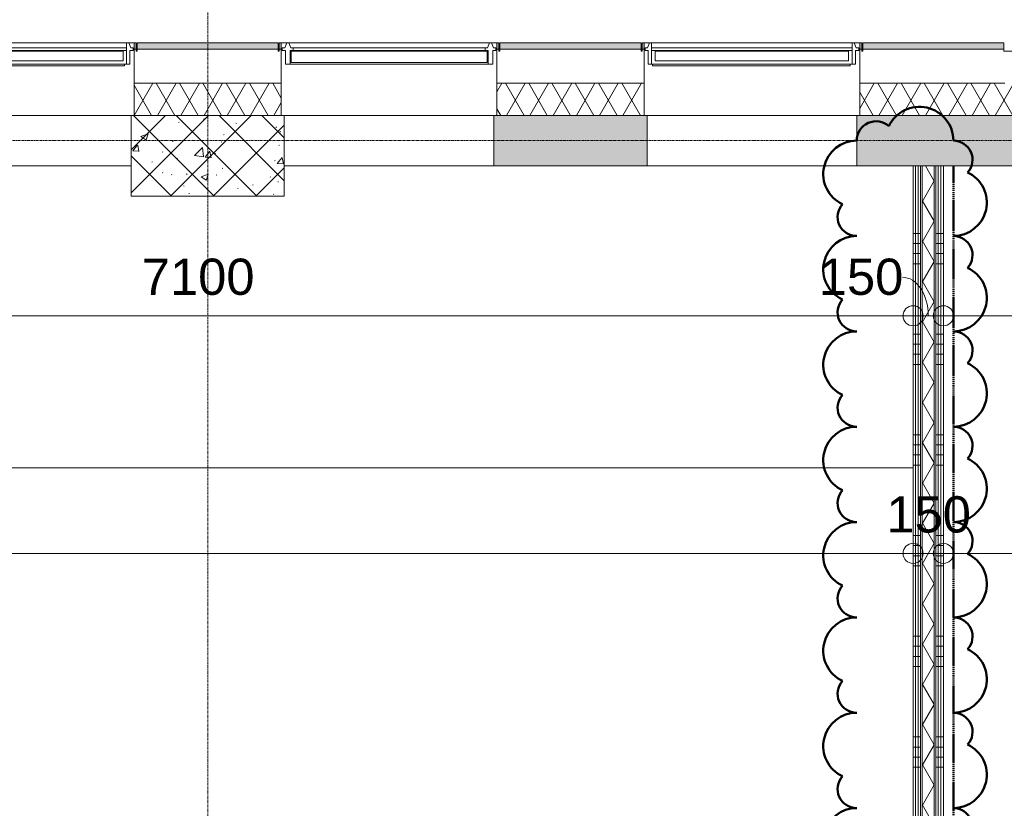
# Model space of a CAD drawing. Header units: millimetres. Extents: x 522 to 75900, y -25803 to 58941.
# Tile 130 of 134: x 43267 to 48152, y 49885 to 53801. Entities that reach past the tile are written whole.
import ezdxf

# ---------------------------------------------------------------- set-up
doc = ezdxf.new("R2010")
doc.units = ezdxf.units.MM
for name, pattern in [('BE_Brand', [10, 5, -2, 1, -2]), ('Dot', [4.7625, 0, -4.7625]), ('Grid Line', [22.225, 12.7, -3.175, 3.175, -3.175])]:
    doc.linetypes.add(name, pattern=pattern)
for name, color, linetype, lineweight in [('00_Algemeen', 7, 'Dot', 9), ('00_Algemeen-100', 7, 'Continuous', 9), ('22_Metselwerk', 7, 'Continuous', 9), ('30_Kozijnen-ramen-deuren', 7, 'Continuous', 9), ('34_Beglazing', 7, 'Continuous', 18), ('42_Dekvloeren en vloersystemen', 7, 'Continuous', 9)]:
    doc.layers.add(name, color=color, linetype=linetype, lineweight=lineweight)
doc.styles.add('Arial', font='arial.ttf', dxfattribs={"height": 180})
doc.dimstyles.new('1_8mm_continuous_mm_zwart', dxfattribs={"dimscale": 304.8, "dimtxt": 183.646692, "dimasz": 0.328084, "dimexe": 0.328084, "dimexo": 0.0625, "dimgap": 0.164042, "dimtad": 1, "dimdec": 0, "dimzin": 0, "dimdsep": 46, "dimtxsty": 'Arial', "dimblk1": 'DOTBLANK', "dimblk2": 'DOTBLANK', "dimsah": 1, "dimcen": 0.09, "dimdle": 0.328084, "dimazin": 0, "dimtfac": 1, "dimtdec": 4, "dimtix": 1, "dimtmove": 0, "dimatfit": 3, "dimfxl": 0.328084, "dimfxlon": 1, "dimtvp": 1, "dimtolj": 1, "dimtzin": 0, "dimarcsym": 2})
doc.dimstyles.new('1_8mm_continuous_mm_zwart_2', dxfattribs={"dimscale": 304.8, "dimtxt": 183.646692, "dimasz": 0.328084, "dimexe": 0.328084, "dimexo": 0.0625, "dimgap": 0.164042, "dimtad": 1, "dimdec": 0, "dimzin": 0, "dimdsep": 46, "dimtxsty": 'Arial', "dimblk1": 'DOTBLANK', "dimblk2": 'DOTBLANK', "dimsah": 1, "dimcen": 0.09, "dimdle": 0.328084, "dimazin": 0, "dimtfac": 1, "dimtdec": 4, "dimtix": 1, "dimtmove": 1, "dimatfit": 3, "dimfxl": 0.328084, "dimfxlon": 1, "dimtvp": 1, "dimtolj": 1, "dimtzin": 0, "dimarcsym": 2})
pattern_1 = [(45, (0, 0), (-106.06602, 106.06602), []), (135, (0, 0), (-106.06602, -106.06602), []), (50, (0, 0), (358.6306, -31.3759), [37.5, -412.5]), (355, (0, 0), (-69.3761, 376.0957), [30, -330]), (100.451, (29.9, -2.6), (289.2568, 344.7173), [31.87, -350.571]), (46.184, (0, 100), (533.62, -82.7615), [56.25, -618.75]), (96.636, (44.47, 93.1), (467.3284, 487.0622), [47.805, -525.856]), (351.184, (0, 100), (467.3326, 487.058), [45, -495]), (21, (50, 75), (298.4541, -201.3095), [37.5, -412.5]), (326, (50, 75), (121.6571, 362.5749), [30, -330]), (71.451, (74.87, 58.22), (420.112, 161.2621), [31.87, -350.571]), (37.5, (0, 0), (6.07993, 166.44693), [3.353, -322.647, 3.353, -331.647, -331.25]), (37.5, (0, 0), (6.07993, 166.44693), [-661, 3.353, -327.897]), (7.5, (0, 0), (131.53477, 197.20586), [3.353, -187.647, 3.353, -315.147, -126.25]), (7.5, (0, 0), (131.53477, 197.20586), [-509.5, 3.353, -122.897]), (327.5, (-111.5, 0), (266.91122, -11.27744), [3.353, -121.647, 3.353, -386.647, -517.5]), (327.5, (-111.5, 0), (266.91122, -11.27744), [-515, 3.353, -514.147]), (317.5, (-161.5, 0), (291.5931, 50.0525), [3.353, -159.147, 3.353, -255.647, -367.5]), (317.5, (-161.5, 0), (291.5931, 50.0525), [-421.5, 3.353, -364.147]), (317.5, (-161.5, 0), (291.5931, 50.0525), [3.353, -159.147, 3.353, -255.647, -367.5]), (317.5, (-161.5, 0), (291.5931, 50.0525), [-421.5, 3.353, -364.147])]
pattern_2 = [(180, (47850, 49588.75), (-6e-14, -500), []), (180, (47850, 49638.75), (-6e-14, -500), []), (180, (47850, 49688.75), (-6e-14, -500), []), (180, (47850, 49738.75), (-6e-14, -500), [])]

# ---------------------------------------------------------------- blocks, each defined once
blk = doc.blocks.new('FRA_R12_AWT_CON_Betonwerk_R20_rvt-1-100 - Plattegrond - Begane grond')
at = {"layer": '22_Metselwerk', "lineweight": 13, "true_color": 0xc0c0c0}
h = blk.add_hatch(dxfattribs=at)
h.set_pattern_fill('FP_141', color=9, style=0, pattern_type=2)
h.set_pattern_definition(pattern_1)
h.paths.add_polyline_path([(44580, 52925), (44580, 53325), (43820, 53325), (43820, 52925), (43829.7, 52925)], flags=0)
h = blk.add_hatch(dxfattribs=at)
h.set_pattern_fill('FP_141', color=9, style=0, pattern_type=2)
h.set_pattern_definition(pattern_1)
h.paths.add_polyline_path([(53075, 53075), (53075, 53325), (47420, 53325), (47420, 53075), (52765.4, 53075)], flags=0)
h.paths.add_polyline_path([(46266.7, 53075), (46380, 53075), (46380, 53325), (45620, 53325), (45620, 53075)], flags=0)
at = {"layer": '22_Metselwerk', "lineweight": 13}
for p, q in [((44580, 53325), (43820, 53325)), ((43820, 53325), (43820, 52925)), ((44580, 52925), (44580, 53325)), ((46380, 53325), (45620, 53325)), ((45620, 53325), (45620, 53075)), ((46380, 53075), (46380, 53325)), ((53075, 53325), (47420, 53325)), ((47420, 53325), (47420, 53075)), ((43820, 53075), (42780, 53075)), ((45620, 53075), (44580, 53075)), ((45620, 53075), (46380, 53075)), ((47420, 53075), (46380, 53075)), ((47420, 53075), (53075, 53075)), ((43820, 52925), (44580, 52925))]:
    blk.add_line(p, q, dxfattribs=at)
blk = doc.blocks.new('31_W_A1_G-D-G_Kawneer - StoneClad - A1_G_D_G_i_03_Kawneer - 1070x3395-10498972-100 - Plattegrond - Begane grond')
at = {"layer": '30_Kozijnen-ramen-deuren', "lineweight": 18}
for p, q in [((-508, 100), (-518, 76)), ((-498, 100), (-508, 100)), ((508, 100), (498, 100)), ((518, 76), (508, 100)), ((-530, 76), (-530, 62)), ((-518, 76), (-530, 76)), ((-530, 62), (-514.5, 62)), ((-514.5, 62), (-514.5, -6)), ((514.5, -6), (514.5, 62)), ((514.5, 62), (530, 62)), ((530, 76), (518, 76)), ((530, 62), (530, 76)), ((-514.5, -6), (-498, -6)), ((498, -6), (514.5, -6))]:
    blk.add_line(p, q, dxfattribs=at)
at = {"layer": '30_Kozijnen-ramen-deuren'}
for p, q in [((-498, 76), (-498, 100)), ((498, 100), (-498, 100)), ((498, 100), (498, 76)), ((-498, 62), (-498, 76)), ((498, 76), (-498, 76)), ((-498, -6), (-498, 62)), ((498, 62), (-498, 62)), ((498, 76), (498, 62)), ((498, 62), (498, -6)), ((498, -6), (-498, -6)), ((-493.3, -14), (-493.3, -6)), ((487.3, -14), (-493.3, -14)), ((487.3, -6), (487.3, -14))]:
    blk.add_line(p, q, dxfattribs=at)
at = {"layer": '34_Beglazing', "lineweight": 9}
for p, q in [((-480, 59), (480, 59)), ((-480, 12), (-480, 59)), ((480, 59), (480, 12)), ((480, 12), (-480, 12))]:
    blk.add_line(p, q, dxfattribs=at)
blk = doc.blocks.new('31_W_A1_G_Kawneer - StoneClad - A1_G_03_Kawneer - 1070x3395-10498973-100 - Plattegrond - Begane grond')
at = {"layer": '30_Kozijnen-ramen-deuren', "lineweight": 18}
for p, q in [((-514.5, 6), (-491.5, 6)), ((-514.5, -62), (-514.5, 6)), ((-491.5, 6), (-491.5, -62)), ((491.5, 6), (514.5, 6)), ((491.5, -62), (491.5, 6)), ((514.5, 6), (514.5, -62)), ((-530, -62), (-514.5, -62)), ((-530, -76), (-530, -62)), ((-518, -76), (-530, -76)), ((-508, -100), (-518, -76)), ((-488, -76), (-498, -100)), ((-491.5, -62), (-476, -62)), ((-476, -76), (-488, -76)), ((-476, -62), (-476, -76)), ((476, -62), (491.5, -62)), ((476, -76), (476, -62)), ((488, -76), (476, -76)), ((498, -100), (488, -76)), ((518, -76), (508, -100)), ((514.5, -62), (530, -62)), ((530, -76), (518, -76)), ((530, -62), (530, -76)), ((-498, -100), (-508, -100)), ((508, -100), (498, -100))]:
    blk.add_line(p, q, dxfattribs=at)
at = {"layer": '30_Kozijnen-ramen-deuren'}
for p, q in [((-491.5, 6), (491.5, 6)), ((-476, -62), (476, -62)), ((476, -76), (-476, -76)), ((-498, -100), (498, -100))]:
    blk.add_line(p, q, dxfattribs=at)
at = {"layer": '34_Beglazing'}
for p, q in [((-486, -59), (-486, -3.5)), ((-486, -3.5), (486, -3.5)), ((486, -3.5), (486, -59)), ((486, -59), (-486, -59))]:
    blk.add_line(p, q, dxfattribs=at)
blk = doc.blocks.new('DIMBLOCK69-100 - Plattegrond - Begane grond')
at = {"layer": '00_Algemeen-100', "transparency": 16777216}
for p, q in [((40600, 52430.5), (40600, 52230.5)), ((40600, 52330.5), (40600, 52430.5)), ((47700, 52430.5), (47700, 52230.5)), ((47700, 52330.5), (47700, 52430.5)), ((40600, 52330.5), (47700, 52330.5))]:
    blk.add_line(p, q, dxfattribs=at)
for centre in [(40600, 52330.5), (47700, 52330.5)]:
    blk.add_circle(centre, 50, dxfattribs=at)
at = {"layer": '00_Algemeen-100', "color": 0, "transparency": 16777216, "insert": (43873.1, 52614.2), "char_height": 180, "width": 664.518, "attachment_point": 1, "line_spacing_factor": 0.941778, "style": 'Arial'}
blk.add_mtext('7100', dxfattribs=at)
blk = doc.blocks.new('_DotBlank')
at = {"color": 0, "linetype": 'ByBlock', "lineweight": -2}
blk.add_line((-0.5, 0), (-1, 0), dxfattribs=at)
blk.add_circle((0, 0), 0.5, dxfattribs=at)
blk = doc.blocks.new('DIMBLOCK70-100 - Plattegrond - Begane grond')
at = {"layer": '00_Algemeen-100', "transparency": 16777216}
for p, q in [((47700, 52430.5), (47700, 52230.5)), ((47700, 52330.5), (47700, 52430.5)), ((47850, 52430.5), (47850, 52230.5)), ((47850, 52330.5), (47850, 52430.5)), ((47700, 52330.5), (47850, 52330.5))]:
    blk.add_line(p, q, dxfattribs=at)
for centre in [(47700, 52330.5), (47850, 52330.5)]:
    blk.add_circle(centre, 50, dxfattribs=at)
blk.add_ellipse((47647.2, 52330.5), major_axis=(0, 191.3), ratio=0.668306, start_param=4.712389, end_param=6.283185, dxfattribs=at)
at = {"layer": '00_Algemeen-100', "color": 0, "transparency": 16777216, "insert": (47231.9, 52614.2), "char_height": 180, "width": 498.389, "attachment_point": 1, "line_spacing_factor": 0.941778, "style": 'Arial'}
blk.add_mtext('150', dxfattribs=at)
blk = doc.blocks.new('DIMBLOCK71-100 - Plattegrond - Begane grond')
at = {"layer": '00_Algemeen-100', "transparency": 16777216}
for p, q in [((47850, 52430.5), (47850, 52230.5)), ((47850, 52330.5), (47850, 52430.5)), ((50850, 52430.5), (50850, 52230.5)), ((50850, 52330.5), (50850, 52430.5)), ((47850, 52330.5), (50850, 52330.5))]:
    blk.add_line(p, q, dxfattribs=at)
for centre in [(47850, 52330.5), (50850, 52330.5)]:
    blk.add_circle(centre, 50, dxfattribs=at)
at = {"layer": '00_Algemeen-100', "color": 0, "transparency": 16777216, "insert": (49073.1, 52614.2), "char_height": 180, "width": 664.518, "attachment_point": 1, "line_spacing_factor": 0.941778, "style": 'Arial'}
blk.add_mtext('3000', dxfattribs=at)
blk = doc.blocks.new('Family - ___-11220934-100 - Plattegrond - Begane grond')
at = {"layer": '00_Algemeen', "color": 1, "linetype": 'Continuous', "lineweight": 50, "true_color": 0xff0000}
for centre, radius, start, end in [((47732, 53200), 168, 0, 154.7912), ((47516, 53200), 96, 48.1897, 180), ((47420, 53034.3), 165.7, 90, 244.7912), ((47900, 53105.3), 94.7, 318.1897, 90), ((47900, 52892.3), 165.7, 270, 64.7912), ((47420, 52821.3), 94.7, 138.1897, 270), ((47420, 52560.9), 165.7, 90, 244.7912), ((47900, 52631.9), 94.7, 318.1897, 90), ((47900, 52418.8), 165.7, 270, 64.7912), ((47420, 52347.8), 94.7, 138.1897, 270), ((47420, 52087.4), 165.7, 90, 244.7912), ((47900, 52158.4), 94.7, 318.1897, 90), ((47900, 51945.4), 165.7, 270, 64.7912), ((47420, 51874.4), 94.7, 138.1897, 270), ((47420, 51614), 165.7, 90, 244.7912), ((47900, 51685), 94.7, 318.1897, 90), ((47900, 51472), 165.7, 270, 64.7912), ((47420, 51400.9), 94.7, 138.1897, 270), ((47420, 51140.5), 165.7, 90, 244.7912), ((47900, 51211.6), 94.7, 318.1897, 90), ((47900, 50998.5), 165.7, 270, 64.7912), ((47420, 50927.5), 94.7, 138.1897, 270), ((47420, 50667.1), 165.7, 90, 244.7912), ((47900, 50738.1), 94.7, 318.1897, 90), ((47900, 50525.1), 165.7, 270, 64.7912), ((47420, 50454.1), 94.7, 138.1897, 270), ((47420, 50193.7), 165.7, 90, 244.7912), ((47900, 50264.7), 94.7, 318.1897, 90), ((47900, 50051.6), 165.7, 270, 64.7912), ((47420, 49980.6), 94.7, 138.1897, 270), ((47420, 49720.2), 165.7, 90, 244.7912), ((47900, 49791.2), 94.7, 318.1897, 90), ((47900, 49578.2), 165.7, 270, 64.7912), ((47420, 49507.2), 94.7, 138.1897, 270), ((47420, 49246.8), 165.7, 90, 244.7912), ((47900, 49317.8), 94.7, 318.1897, 90), ((47900, 49104.8), 165.7, 270, 64.7912), ((47420, 49033.7), 94.7, 138.1897, 270), ((47420, 48773.4), 165.7, 90, 244.7912), ((47900, 48844.4), 94.7, 318.1897, 90), ((47900, 48631.3), 165.7, 270, 64.7912), ((47420, 48560.3), 94.7, 138.1897, 270), ((47420, 48299.9), 165.7, 90, 244.7912), ((47900, 48370.9), 94.7, 318.1897, 90), ((47900, 48157.9), 165.7, 270, 64.7912), ((47420, 48086.9), 94.7, 138.1897, 270), ((47420, 47826.5), 165.7, 90, 244.7912), ((47900, 47897.5), 94.7, 318.1897, 90), ((47900, 47684.5), 165.7, 270, 64.7912), ((47420, 47613.4), 94.7, 138.1897, 270), ((47420, 47353), 165.7, 90, 244.7912), ((47900, 47424.1), 94.7, 318.1897, 90), ((47900, 47211), 165.7, 270, 64.7912), ((47420, 47140), 94.7, 138.1897, 270), ((47420, 46879.6), 165.7, 90, 244.7912), ((47900, 46950.6), 94.7, 318.1897, 90), ((47900, 46737.6), 165.7, 270, 64.7912), ((47420, 46666.6), 94.7, 138.1897, 270), ((47420, 46406.2), 165.7, 90, 244.7912), ((47900, 46477.2), 94.7, 318.1897, 90), ((47900, 46264.1), 165.7, 270, 64.7912), ((47420, 46193.1), 94.7, 138.1897, 270), ((47420, 45932.7), 165.7, 90, 244.7912), ((47900, 46003.7), 94.7, 318.1897, 90), ((44240.6, 45877.5), 167.2, 0, 154.7912), ((44718.3, 45877.5), 167.2, 0, 154.7912), ((45196.1, 45877.5), 167.2, 0, 154.7912), ((45673.9, 45877.5), 167.2, 0, 154.7912), ((46151.7, 45877.5), 167.2, 0, 154.7912), ((46629.4, 45877.5), 167.2, 0, 154.7912), ((47107.2, 45877.5), 167.2, 0, 154.7912), ((47585, 45877.5), 167.2, 0, 154.7912), ((48062.8, 45877.5), 167.2, 0, 154.7912), ((44025.6, 45877.5), 95.6, 48.1897, 180), ((44503.3, 45877.5), 95.6, 48.1897, 180), ((44981.1, 45877.5), 95.6, 48.1897, 180), ((45458.9, 45877.5), 95.6, 48.1897, 180), ((45936.7, 45877.5), 95.6, 48.1897, 180), ((46414.4, 45877.5), 95.6, 48.1897, 180), ((46892.2, 45877.5), 95.6, 48.1897, 180), ((47370, 45877.5), 95.6, 48.1897, 180), ((47847.8, 45877.5), 95.6, 48.1897, 180), ((47900, 45790.7), 165.7, 270, 64.7912), ((43930, 45772.5), 105, 90, 244.7912), ((48230, 45817.5), 60, 318.1897, 90), ((47420, 45719.7), 94.7, 138.1897, 270), ((48230, 45682.5), 105, 270, 64.7912), ((43930, 45637.5), 60, 138.1897, 270), ((47588, 45625), 168, 180, 334.7912), ((47804, 45625), 96, 228.1897, 0), ((44097.2, 45577.5), 167.2, 180, 334.7912), ((44312.2, 45577.5), 95.6, 228.1897, 0), ((44575, 45577.5), 167.2, 180, 334.7912), ((44790, 45577.5), 95.6, 228.1897, 0), ((45052.8, 45577.5), 167.2, 180, 334.7912), ((45267.8, 45577.5), 95.6, 228.1897, 0), ((45530.6, 45577.5), 167.2, 180, 334.7912), ((45745.6, 45577.5), 95.6, 228.1897, 0), ((46008.3, 45577.5), 167.2, 180, 334.7912), ((46223.3, 45577.5), 95.6, 228.1897, 0), ((46486.1, 45577.5), 167.2, 180, 334.7912), ((46701.1, 45577.5), 95.6, 228.1897, 0), ((46963.9, 45577.5), 167.2, 180, 334.7912), ((47178.9, 45577.5), 95.6, 228.1897, 0), ((47441.7, 45577.5), 167.2, 180, 334.7912), ((47656.7, 45577.5), 95.6, 228.1897, 0), ((47919.4, 45577.5), 167.2, 180, 334.7912), ((48134.4, 45577.5), 95.6, 228.1897, 0)]:
    blk.add_arc(centre, radius, start, end, dxfattribs=at)
blk = doc.blocks.new('DIMBLOCK305-100 - Plattegrond - Begane grond')
at = {"layer": '00_Algemeen-100', "transparency": 16777216}
for p, q in [((35250, 51250.6), (35250, 51050.6)), ((35250, 51150.6), (35250, 51250.6)), ((47700, 51250.6), (47700, 51050.6)), ((47700, 51150.6), (47700, 51250.6)), ((35250, 51150.6), (47700, 51150.6))]:
    blk.add_line(p, q, dxfattribs=at)
for centre in [(35250, 51150.6), (47700, 51150.6)]:
    blk.add_circle(centre, 50, dxfattribs=at)
at = {"layer": '00_Algemeen-100', "color": 0, "transparency": 16777216, "insert": (41128.9, 51434.3), "char_height": 180, "width": 830.648, "attachment_point": 1, "line_spacing_factor": 0.941778, "style": 'Arial'}
blk.add_mtext('12450', dxfattribs=at)
blk = doc.blocks.new('DIMBLOCK306-100 - Plattegrond - Begane grond')
at = {"layer": '00_Algemeen-100', "transparency": 16777216}
for p, q in [((47700, 51250.6), (47700, 51050.6)), ((47700, 51150.6), (47700, 51250.6)), ((47850, 51250.6), (47850, 51050.6)), ((47850, 51150.6), (47850, 51250.6)), ((47700, 51150.6), (47850, 51150.6))]:
    blk.add_line(p, q, dxfattribs=at)
for centre in [(47700, 51150.6), (47850, 51150.6)]:
    blk.add_circle(centre, 50, dxfattribs=at)
at = {"layer": '00_Algemeen-100', "color": 0, "transparency": 16777216, "insert": (47567.3, 51434.3), "char_height": 180, "width": 498.389, "attachment_point": 1, "line_spacing_factor": 0.941778, "style": 'Arial'}
blk.add_mtext('150', dxfattribs=at)
blk = doc.blocks.new('DIMBLOCK307-100 - Plattegrond - Begane grond')
at = {"layer": '00_Algemeen-100', "transparency": 16777216}
for p, q in [((47850, 51250.6), (47850, 51050.6)), ((47850, 51150.6), (47850, 51250.6)), ((53075, 51250.6), (53075, 51050.6)), ((53075, 51150.6), (53075, 51250.6)), ((47850, 51150.6), (53175, 51150.6))]:
    blk.add_line(p, q, dxfattribs=at)
for centre in [(47850, 51150.6), (53075, 51150.6)]:
    blk.add_circle(centre, 50, dxfattribs=at)
at = {"layer": '00_Algemeen-100', "color": 0, "transparency": 16777216, "insert": (50185.6, 51434.3), "char_height": 180, "width": 664.518, "attachment_point": 1, "line_spacing_factor": 0.941778, "style": 'Arial'}
blk.add_mtext('5225', dxfattribs=at)

msp = doc.modelspace()

# ---------------------------------------------------------------- hatches: boundary and pattern name
at = {"layer": '22_Metselwerk', "true_color": 0xc0c0c0}
h = msp.add_hatch(dxfattribs=at)
h.set_pattern_fill('FP_65', color=9, angle=225, style=0, pattern_type=2)
h.set_pattern_definition([(45, (0, 0), (-88.38835, 88.38835), []), (45, (1e-14, 88.39), (-88.38835, 88.38835), [62.5, -312.5])])
h.paths.add_polyline_path([(43850, 53655), (44550, 53655), (44550, 53685), (43850, 53685)], flags=0)
h.paths.add_polyline_path([(43835, 53655), (43845, 53655), (43845, 53685), (43835, 53685)], flags=0)
h.paths.add_polyline_path([(53171.6, 53655), (53385.7, 53655), (53355.7, 53685), (52850, 53685), (52850, 53655), (53145.3, 53655)], flags=0)
h.paths.add_polyline_path([(44565, 53655), (44565, 53685), (44555, 53685), (44555, 53655)], flags=0)
h.paths.add_polyline_path([(42035, 53655), (42045, 53655), (42045, 53685), (42035, 53685)], flags=0)
h.paths.add_polyline_path([(51140.7, 53655), (51750, 53655), (51750, 53685), (51050, 53685), (51050, 53655)], flags=0)
h.paths.add_polyline_path([(42050, 53655), (42750, 53655), (42750, 53685), (42050, 53685)], flags=0)
h.paths.add_polyline_path([(49516, 53655), (49950, 53655), (49950, 53685), (49250, 53685), (49250, 53655)], flags=0)
h.paths.add_polyline_path([(45645, 53655), (45645, 53685), (45635, 53685), (45635, 53655)], flags=0)
h.paths.add_polyline_path([(40965, 53655), (40965, 53685), (40955, 53685), (40955, 53655)], flags=0)
h.paths.add_polyline_path([(46355, 53655), (46365, 53655), (46365, 53685), (46355, 53685)], flags=0)
h.paths.add_polyline_path([(40235, 53655), (40245, 53655), (40245, 53685), (40235, 53685)], flags=0)
h.paths.add_polyline_path([(47891.4, 53655), (48150, 53655), (48150, 53685), (47450, 53685), (47450, 53655), (47485.2, 53655)], flags=0)
h.paths.add_polyline_path([(47435, 53655), (47445, 53655), (47445, 53685), (47435, 53685)], flags=0)
h.paths.add_polyline_path([(42765, 53655), (42765, 53685), (42755, 53685), (42755, 53655)], flags=0)
h.paths.add_polyline_path([(38955.6, 53655), (39150, 53655), (39150, 53685), (38450, 53685), (38450, 53655)], flags=0)
h.paths.add_polyline_path([(40580.3, 53655), (40950, 53655), (40950, 53685), (40250, 53685), (40250, 53655)], flags=0)
h.paths.add_polyline_path([(38445, 53655), (38445, 53685), (38435, 53685), (38435, 53655)], flags=0)
h.paths.add_polyline_path([(46350, 53655), (46350, 53685), (45650, 53685), (45650, 53655), (46266.7, 53655)], flags=0)
h.paths.add_polyline_path([(37354.9, 53655), (37365, 53655), (37365, 53685), (37354.9, 53685)], flags=0)
h.paths.add_polyline_path([(36649.9, 53655), (37349.9, 53655), (37349.9, 53685), (36649.9, 53685)], flags=0)
h.paths.add_polyline_path([(34844.9, 53655), (34844.9, 53685), (34835, 53685), (34835, 53655)], flags=0)
h.paths.add_polyline_path([(34849.9, 53655), (35549.9, 53655), (35549.9, 53685), (34849.9, 53685)], flags=0)
h.paths.add_polyline_path([(33045, 53655), (33045, 53685), (33035, 53685), (33035, 53655)], flags=0)
h.paths.add_polyline_path([(39165, 53655), (39165, 53685), (39155, 53685), (39155, 53655)], flags=0)
h.paths.add_polyline_path([(36644.9, 53655), (36644.9, 53685), (36635, 53685), (36635, 53655)], flags=0)
h.paths.add_polyline_path([(24750, 53655), (24750, 53685), (24050, 53685), (24050, 53655), (24739.7, 53655)], flags=0)
h.paths.add_polyline_path([(33765, 53655), (33765, 53685), (33755, 53685), (33755, 53655)], flags=0)
h.paths.add_polyline_path([(24755, 53655), (24765, 53655), (24765, 53685), (24755, 53685)], flags=0)
h.paths.add_polyline_path([(33750, 53655), (33750, 53685), (33050, 53685), (33050, 53655), (33269.2, 53655)], flags=0)
h.paths.add_polyline_path([(25845, 53655), (25845, 53685), (25835, 53685), (25835, 53655)], flags=0)
h.paths.add_polyline_path([(31955, 53655), (31965, 53655), (31965, 53685), (31955, 53685)], flags=0)
h.paths.add_polyline_path([(24035, 53655), (24045, 53655), (24045, 53685), (24035, 53685)], flags=0)
h.paths.add_polyline_path([(26555, 53655), (26565, 53655), (26565, 53685), (26555, 53685)], flags=0)
h.paths.add_polyline_path([(31950, 53655), (31950, 53685), (31250, 53685), (31250, 53655), (31644.6, 53655)], flags=0)
h.paths.add_polyline_path([(22965, 53655), (22965, 53685), (22955.2, 53685), (22955.2, 53655)], flags=0)
h.paths.add_polyline_path([(31235, 53655), (31245, 53655), (31245, 53685), (31235, 53685)], flags=0)
h.paths.add_polyline_path([(27650, 53655), (28350, 53655), (28350, 53685), (27650, 53685)], flags=0)
h.paths.add_polyline_path([(18645, 53655), (18645, 53685), (18635, 53685), (18635, 53655)], flags=0)
h.paths.add_polyline_path([(27645, 53655), (27645, 53685), (27635, 53685), (27635, 53655)], flags=0)
h.paths.add_polyline_path([(22708.8, 53655), (22950.2, 53655), (22950.2, 53685), (22250.2, 53685), (22250.2, 53655), (22302.7, 53655)], flags=0)
h.paths.add_polyline_path([(35565, 53655), (35565, 53685), (35554.9, 53685), (35554.9, 53655)], flags=0)
h.paths.add_polyline_path([(19355, 53655), (19365, 53655), (19365, 53685), (19355, 53685)], flags=0)
h.paths.add_polyline_path([(30165, 53655), (30165, 53685), (30155, 53685), (30155, 53655)], flags=0)
h.paths.add_polyline_path([(20449.8, 53655), (21149.8, 53655), (21149.8, 53685), (20449.8, 53685)], flags=0)
h.paths.add_polyline_path([(30019.9, 53655), (30150, 53655), (30150, 53685), (29450, 53685), (29450, 53655), (29613.7, 53655)], flags=0)
h.paths.add_polyline_path([(20444.8, 53655), (20444.8, 53685), (20435, 53685), (20435, 53655)], flags=0)
h.paths.add_polyline_path([(28355, 53655), (28365, 53655), (28365, 53685), (28355, 53685)], flags=0)
h.paths.add_polyline_path([(22235, 53655), (22245.2, 53655), (22245.2, 53685), (22235, 53685)], flags=0)
h.paths.add_polyline_path([(21165, 53655), (21165, 53685), (21154.8, 53685), (21154.8, 53655)], flags=0)
h.paths.add_polyline_path([(29435, 53655), (29445, 53655), (29445, 53685), (29435, 53685)], flags=0)
h.paths.add_polyline_path([(25958.2, 53655), (26550, 53655), (26550, 53685), (25850, 53685), (25850, 53655)], flags=0)
h.paths.add_polyline_path([(18650, 53655), (19350, 53655), (19350, 53685), (18650, 53685)], flags=0)
h.paths.add_polyline_path([(17565, 53655), (17565, 53685), (17555, 53685), (17555, 53655)], flags=0)
h.paths.add_polyline_path([(12165, 53655), (12165, 53685), (12155, 53685), (12155, 53655)], flags=0)
h.paths.add_polyline_path([(13250.2, 53655), (13950.2, 53655), (13950.2, 53685), (13250.2, 53685)], flags=0)
h.paths.add_polyline_path([(13245.2, 53655), (13245.2, 53685), (13235, 53685), (13235, 53655)], flags=0)
h.paths.add_polyline_path([(16845, 53655), (16845, 53685), (16835, 53685), (16835, 53655)], flags=0)
h.paths.add_polyline_path([(15765, 53655), (15765, 53685), (15754.8, 53685), (15754.8, 53655)], flags=0)
h.paths.add_polyline_path([(15749.8, 53655), (15749.8, 53685), (15049.8, 53685), (15049.8, 53655), (15397.8, 53655)], flags=0)
h.paths.add_polyline_path([(15044.8, 53655), (15044.8, 53685), (15035, 53685), (15035, 53655)], flags=0)
h.paths.add_polyline_path([(16850, 53655), (17550, 53655), (17550, 53685), (16850, 53685)], flags=0)
h.paths.add_polyline_path([(13955.2, 53655), (13965, 53655), (13965, 53685), (13955.2, 53685)], flags=0)
h.paths.add_polyline_path([(12150, 53655), (12150, 53685), (11450, 53685), (11450, 53655), (12148.4, 53655)], flags=0)
h.paths.add_polyline_path([(11435, 53655), (11445, 53655), (11445, 53685), (11435, 53685)], flags=0)
h.paths.add_polyline_path([(10365, 53655), (10365, 53685), (10355, 53685), (10355, 53655)], flags=0)
h.paths.add_polyline_path([(10350, 53655), (10350, 53685), (9844.3, 53685), (9814.3, 53655), (10117.6, 53655)], flags=0)
h = msp.add_hatch(dxfattribs=at)
h.set_pattern_fill('FP_9', color=9, angle=-120, style=0, pattern_type=2)
h.set_pattern_definition([(60, (0, 0), (-86.60254, 50), []), (120, (0, 0), (-86.60254, -50), [])])
h.paths.add_polyline_path([(29435, 53325), (30165, 53325), (30165, 53485), (29435, 53485), (29435, 53370.1)], flags=0)
h.paths.add_polyline_path([(10117.6, 53325), (10365, 53325), (10365, 53485), (10111, 53485), (9951, 53325)], flags=0)
h.paths.add_polyline_path([(11435, 53325), (12165, 53325), (12165, 53485), (11435, 53485), (11435, 53370.1)], flags=0)
h.paths.add_polyline_path([(49245, 53325), (49245, 53485), (47435, 53485), (47435, 53325), (47891.4, 53325)], flags=0)
h.paths.add_polyline_path([(13235, 53325), (13965, 53325), (13965, 53485), (13235, 53485), (13235, 53405)], flags=0)
h.paths.add_polyline_path([(15035, 53325), (15765, 53325), (15765, 53485), (15035, 53485), (15035, 53405)], flags=0)
h.paths.add_polyline_path([(46266.7, 53325), (46365, 53325), (46365, 53485), (45635, 53485), (45635, 53325)], flags=0)
h.paths.add_polyline_path([(16835, 53325), (17565, 53325), (17565, 53485), (16835, 53485), (16835, 53405)], flags=0)
h.paths.add_polyline_path([(44235.8, 53325), (44565, 53325), (44565, 53485), (43835, 53485), (43835, 53325)], flags=0)
h.paths.add_polyline_path([(18635, 53325), (19365, 53325), (19365, 53485), (18635, 53485), (18635, 53405)], flags=0)
h.paths.add_polyline_path([(20435, 53325), (21165, 53325), (21165, 53485), (20435, 53485), (20435, 53405)], flags=0)
h.paths.add_polyline_path([(42611.1, 53325), (42765, 53325), (42765, 53485), (42035, 53485), (42035, 53325), (42205, 53325)], flags=0)
h.paths.add_polyline_path([(22235, 53325), (22965, 53325), (22965, 53485), (22235, 53485), (22235, 53370.1)], flags=0)
h.paths.add_polyline_path([(24035, 53325), (24765, 53325), (24765, 53485), (24035, 53485), (24035, 53405)], flags=0)
h.paths.add_polyline_path([(40580.3, 53325), (40965, 53325), (40965, 53485), (40235, 53485), (40235, 53325)], flags=0)
h.paths.add_polyline_path([(25835, 53325), (26565, 53325), (26565, 53485), (25835, 53485), (25835, 53370.1)], flags=0)
h.paths.add_polyline_path([(27635, 53325), (28365, 53325), (28365, 53485), (27635, 53485), (27635, 53370.1)], flags=0)
h.paths.add_polyline_path([(38955.6, 53325), (39165, 53325), (39165, 53485), (38435, 53485), (38435, 53325)], flags=0)
h.paths.add_polyline_path([(37330.9, 53325), (37365, 53325), (37365, 53485), (36635, 53485), (36635, 53325), (36924.8, 53325)], flags=0)
h.paths.add_polyline_path([(31235, 53325), (31965, 53325), (31965, 53485), (31235, 53485), (31235, 53405)], flags=0)
h.paths.add_polyline_path([(33035, 53325), (33765, 53325), (33765, 53485), (33035, 53485), (33035, 53370.1)], flags=0)
h.paths.add_polyline_path([(34835, 53325), (35565, 53325), (35565, 53485), (34835, 53485), (34835, 53405)], flags=0)
at = {"layer": '22_Metselwerk', "true_color": 0x808080}
h = msp.add_hatch(dxfattribs=at)
h.set_pattern_fill('FP_1', color=8, angle=270, style=0, pattern_type=2)
h.set_pattern_definition(pattern_2)
h.paths.add_polyline_path([(47712.5, 45840), (47712.5, 53075), (47700, 53075), (47700, 45840)], flags=0)
h = msp.add_hatch(dxfattribs=at)
h.set_pattern_fill('FP_1', color=8, angle=270, style=0, pattern_type=2)
h.set_pattern_definition(pattern_2)
h.paths.add_polyline_path([(47712.5, 45827.5), (47725, 45827.5), (47725, 53075), (47712.5, 53075), (47712.5, 45840)], flags=0)
h = msp.add_hatch(dxfattribs=at)
h.set_pattern_fill('FP_1', color=8, angle=270, style=0, pattern_type=2)
h.set_pattern_definition(pattern_2)
h.paths.add_polyline_path([(47725, 45815), (47737.5, 45815), (47737.5, 53075), (47725, 53075), (47725, 45827.5)], flags=0)
at = {"layer": '22_Metselwerk'}
h = msp.add_hatch(dxfattribs=at)
h.set_pattern_fill('FP_2', color=256, angle=240, style=0, pattern_type=2)
h.set_pattern_definition([(60, (0, 0), (-86.60254, 50), []), (120, (0, 0), (-86.60254, -50), [])])
h.paths.add_polyline_path([(47745, 45747.5), (47805, 45747.5), (47805, 53075), (47745, 53075), (47745, 45807.5)], flags=0)
at = {"layer": '22_Metselwerk', "true_color": 0x808080}
h = msp.add_hatch(dxfattribs=at)
h.set_pattern_fill('FP_1', color=8, angle=270, style=0, pattern_type=2)
h.set_pattern_definition(pattern_2)
h.paths.add_polyline_path([(47812.5, 45727.5), (47825, 45727.5), (47825, 53075), (47812.5, 53075), (47812.5, 45740)], flags=0)
h = msp.add_hatch(dxfattribs=at)
h.set_pattern_fill('FP_1', color=8, angle=270, style=0, pattern_type=2)
h.set_pattern_definition(pattern_2)
h.paths.add_polyline_path([(47837.5, 45715), (47837.5, 53075), (47825, 53075), (47825, 45715)], flags=0)
h = msp.add_hatch(dxfattribs=at)
h.set_pattern_fill('FP_1', color=8, angle=270, style=0, pattern_type=2)
h.set_pattern_definition(pattern_2)
h.paths.add_polyline_path([(47837.5, 45702.5), (47850, 45702.5), (47850, 53075), (47837.5, 53075), (47837.5, 45715)], flags=0)

# ---------------------------------------------------------------- linework, layer by layer
at = {"layer": '00_Algemeen', "color": 16, "linetype": 'Grid Line', "true_color": 0x800000}
for p, q in [((44200, 4084), (44200, 58341)), ((8096.4, 53200), (57181.4, 53200))]:
    msp.add_line(p, q, dxfattribs=at)
at = {"layer": '00_Algemeen', "linetype": 'Continuous'}
for p, q in [((43835, 53325), (44565, 53325)), ((45635, 53325), (46365, 53325)), ((47435, 53325), (53305, 53325))]:
    msp.add_line(p, q, dxfattribs=at)
at = {"layer": '00_Algemeen', "color": 82, "linetype": 'BE_Brand', "lineweight": 50, "true_color": 0x46cc0d}
msp.add_line((47900, 53075), (47900, 45625), dxfattribs=at)
at = {"layer": '22_Metselwerk'}
for p, q in [((43808, 53685), (43845, 53685)), ((43835, 53685), (43835, 53325)), ((43845, 53655), (43835, 53655)), ((43845, 53645), (43845, 53685)), ((43850, 53645), (43845, 53645)), ((44550, 53685), (43850, 53685)), ((43850, 53685), (43850, 53645)), ((44550, 53655), (43850, 53655)), ((44550, 53645), (44550, 53685)), ((44555, 53645), (44550, 53645)), ((44555, 53685), (44555, 53645)), ((44555, 53685), (44592, 53685)), ((44565, 53655), (44555, 53655)), ((44565, 53325), (44565, 53685)), ((45608, 53685), (45645, 53685)), ((45635, 53685), (45635, 53325)), ((45645, 53655), (45635, 53655)), ((45645, 53645), (45645, 53685)), ((45650, 53645), (45645, 53645)), ((46350, 53685), (45650, 53685)), ((45650, 53685), (45650, 53645)), ((46350, 53655), (45650, 53655)), ((46350, 53645), (46350, 53685)), ((46355, 53645), (46350, 53645)), ((46355, 53685), (46355, 53645)), ((46355, 53685), (46392, 53685)), ((46365, 53655), (46355, 53655)), ((46365, 53325), (46365, 53685)), ((47408, 53685), (47445, 53685)), ((47435, 53685), (47435, 53325)), ((47445, 53655), (47435, 53655)), ((47445, 53645), (47445, 53685)), ((47450, 53645), (47445, 53645)), ((48150, 53685), (47450, 53685)), ((47450, 53685), (47450, 53645)), ((48150, 53655), (47450, 53655)), ((48150, 53645), (48150, 53685)), ((49250, 53645), (48150, 53645)), ((43835, 53485), (44565, 53485)), ((45635, 53485), (46365, 53485)), ((47435, 53485), (48155, 53485)), ((43820, 53325), (42780, 53325)), ((45620, 53325), (44580, 53325)), ((47420, 53325), (46380, 53325)), ((47700, 53075), (47700, 45852.5)), ((47850, 53075), (47700, 53075)), ((47712.5, 45840), (47712.5, 53075)), ((47725, 45827.5), (47725, 53075)), ((47737.5, 45815), (47737.5, 53075)), ((47745, 45807.5), (47745, 53075)), ((47805, 45747.5), (47805, 53075)), ((47812.5, 45740), (47812.5, 53075)), ((47825, 45727.5), (47825, 53075)), ((47837.5, 45715), (47837.5, 53075)), ((47850, 45702.5), (47850, 53075))]:
    msp.add_line(p, q, dxfattribs=at)
at = {"layer": '42_Dekvloeren en vloersystemen', "color": 7, "true_color": 0xffffff}
msp.add_line((47700, 51575), (35250, 51575), dxfattribs=at)

# ---------------------------------------------------------------- block references
at = {"lineweight": 5}
msp.add_blockref('FRA_R12_AWT_CON_Betonwerk_R20_rvt-1-100 - Plattegrond - Begane grond', (0, 0), dxfattribs=at)
at = {"layer": '00_Algemeen', "color": 1, "linetype": 'Continuous', "lineweight": 50, "true_color": 0xff0000}
msp.add_blockref('Family - ___-11220934-100 - Plattegrond - Begane grond', (0, 0), dxfattribs=at)
at = {"layer": '30_Kozijnen-ramen-deuren'}
for p in [(43300, 53585), (46900, 53585)]:
    msp.add_blockref('31_W_A1_G-D-G_Kawneer - StoneClad - A1_G_D_G_i_03_Kawneer - 1070x3395-10498972-100 - Plattegrond - Begane grond', p, dxfattribs=at)
at = {"layer": '30_Kozijnen-ramen-deuren', "rotation": 180}
msp.add_blockref('31_W_A1_G_Kawneer - StoneClad - A1_G_03_Kawneer - 1070x3395-10498973-100 - Plattegrond - Begane grond', (45100, 53585), dxfattribs=at)

# ---------------------------------------------------------------- dimensions: what is measured, and where the dimension line sits
at = {"layer": '00_Algemeen', "linetype": 'Continuous'}
for base, p1, p2, override, picture, middle in [((47700, 52330.5), (40600, 52430.5), (47700, 52430.5), {"dimpost": '<>', "dimfxl": 7100}, 'DIMBLOCK69-100 - Plattegrond - Begane grond', (44150, 52472.4)), ((50850, 52330.5), (47850, 52430.5), (50850, 52430.5), {"dimpost": '<>', "dimfxl": 3000}, 'DIMBLOCK71-100 - Plattegrond - Begane grond', (49350, 52472.5)), ((47700, 51150.6), (35250, 51250.6), (47700, 51250.6), {"dimpost": '<>', "dimfxl": 12450}, 'DIMBLOCK305-100 - Plattegrond - Begane grond', (41475, 51292.5)), ((47850, 51150.6), (47700, 51250.6), (47850, 51250.6), {"dimpost": '<>', "dimfxl": 150}, 'DIMBLOCK306-100 - Plattegrond - Begane grond', (47775, 51292.5)), ((53075, 51150.6), (47850, 51250.6), (53075, 51250.6), {"dimpost": '<>', "dimfxl": 5225}, 'DIMBLOCK307-100 - Plattegrond - Begane grond', (50462.5, 51292.5))]:
    dim = msp.add_linear_dim(base=base, p1=p1, p2=p2, dimstyle='1_8mm_continuous_mm_zwart', override=override, dxfattribs=at)
    dim.commit()
    dim.dimension.update_dxf_attribs({"geometry": picture, "text_midpoint": middle})
dim = msp.add_linear_dim(base=(47850, 52330.5), p1=(47700, 52430.5), p2=(47850, 52430.5), dimstyle='1_8mm_continuous_mm_zwart_2', override={"dimpost": '<>', "dimfxl": 150}, dxfattribs=at)
dim.commit()
dim.dimension.update_dxf_attribs({"geometry": 'DIMBLOCK70-100 - Plattegrond - Begane grond', "text_midpoint": (47481, 52494.2), "dimtype": 160})

doc.saveas('drawing.dxf')
